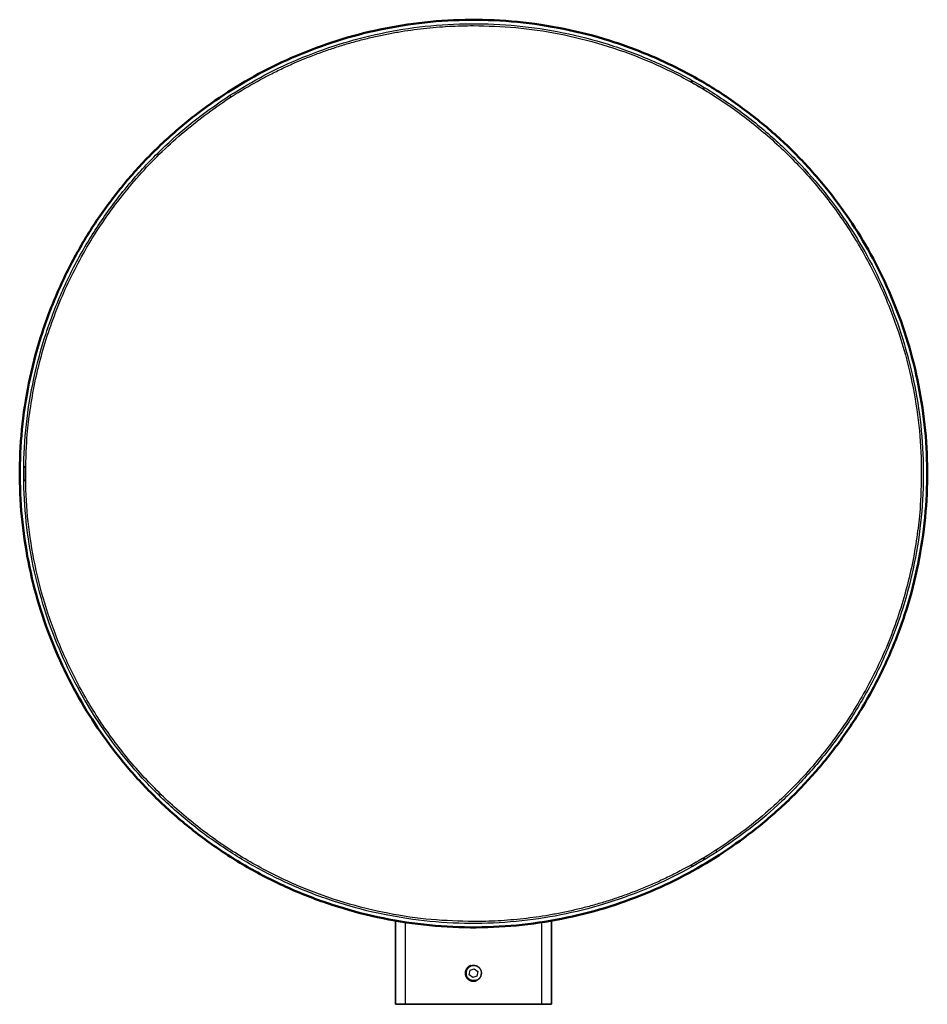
# Model space of a CAD drawing. Header units: millimetres. Extents: x -162 to 71, y 929 to 1181.
import ezdxf

# ---------------------------------------------------------------- set-up
doc = ezdxf.new("R2010")
doc.units = ezdxf.units.MM
doc.layers.add('BOMBILLA', color=7, linetype='Continuous', true_color=0xfff700)
doc.layers.add('Make2D$Visible$Curvas', color=7, linetype='Continuous')
doc.layers.add('Make2D$Visible$Tangentes', color=7, linetype='Continuous')
doc.layers.add('Make2D$Visible$CurvasDeSiluetaDeEscena', color=7, linetype='Continuous', lineweight=50)

msp = doc.modelspace()

# ---------------------------------------------------------------- linework, layer by layer
at = {"layer": 'BOMBILLA'}
for p, q in [((-65.05, 950.02), (-65.05, 928.54)), ((-25.05, 950.02), (-25.05, 928.54)), ((-47.05, 936.54), (-47.07, 936.54)), ((-43.05, 936.54), (-43.02, 936.54))]:
    msp.add_line(p, q, dxfattribs=at)
msp.add_lwpolyline([(-62.55, 928.54), (-27.55, 928.54)], dxfattribs=at)
msp.add_rational_spline([(-47.07, 936.54), (-47.07, 934.52), (-45.05, 934.52), (-43.02, 934.52), (-43.02, 936.54)], [1, 0.707106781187, 1, 0.707106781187, 1], degree=2, knots=[6.417735, 6.417735, 6.417735, 7.988532, 7.988532, 9.559328, 9.559328, 9.559328], dxfattribs=at)
msp.add_rational_spline([(-65.05, 928.54), (-65.05, 928.54), (-62.55, 928.54)], [1, 0.707106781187, 1], degree=2, dxfattribs=at)
at = {"layer": 'Make2D$Visible$Curvas', "color": 250, "true_color": 0x1f1f1f}
for p, q in [((-65.05, 928.54), (-65.05, 950.02)), ((-25.05, 928.54), (-25.05, 950.02)), ((-47.07, 936.54), (-47.05, 936.54)), ((-43.02, 936.54), (-43.05, 936.54))]:
    msp.add_line(p, q, dxfattribs=at)
at = {"layer": 'Make2D$Visible$Curvas', "color": 250, "lineweight": -3, "true_color": 0x1f1f1f}
msp.add_lwpolyline([(10.71, 1165.37), (10.72, 1165.39), (11.39, 1165.56)], dxfattribs=at)
msp.add_lwpolyline([(-46.13, 936.15), (-45.93, 937.29), (-44.84, 937.68), (-43.96, 936.93), (-44.17, 935.8), (-45.25, 935.41)], close=True, dxfattribs=at)
at = {"layer": 'Make2D$Visible$Curvas', "color": 250, "true_color": 0x1f1f1f}
for points, knots in [([(-108.12, 1162.74), (-10.17, 1225.81), (52.9, 1127.87), (115.97, 1029.92), (18.03, 966.84)], [6.283185, 6.283185, 6.283185, 7.853982, 7.853982, 9.424778, 9.424778, 9.424778]), ([(18.03, 966.84), (-79.92, 903.77), (-143, 1001.72), (-206.07, 1099.67), (-108.12, 1162.74)], [3.141593, 3.141593, 3.141593, 4.712389, 4.712389, 6.283185, 6.283185, 6.283185]), ([(-47.07, 936.54), (-47.07, 938.57), (-45.05, 938.57), (-43.02, 938.57), (-43.02, 936.54)], [0, 0, 0, 1.570796, 1.570796, 3.141593, 3.141593, 3.141593]), ([(-44.37, 934.66), (-46.25, 933.98), (-46.93, 935.86), (-47.61, 937.74), (-45.73, 938.42)], [8.283185, 8.283185, 8.283185, 9.853982, 9.853982, 11.424778, 11.424778, 11.424778]), ([(-45.73, 938.42), (-43.85, 939.1), (-43.17, 937.22), (-42.49, 935.34), (-44.37, 934.66)], [11.424778, 11.424778, 11.424778, 12.995574, 12.995574, 14.566371, 14.566371, 14.566371]), ([(-43.02, 936.54), (-43.02, 934.52), (-45.05, 934.52), (-47.07, 934.52), (-47.07, 936.54)], [3.141593, 3.141593, 3.141593, 4.712389, 4.712389, 6.283185, 6.283185, 6.283185])]:
    msp.add_rational_spline(points, [1, 0.707106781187, 1, 0.707106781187, 1], degree=2, knots=knots, dxfattribs=at)
at = {"layer": 'Make2D$Visible$Curvas', "color": 250, "lineweight": -3, "true_color": 0x1f1f1f}
for points, weights, knots in [([(-107.58, 1161.9), (-10.47, 1224.43), (52.06, 1127.32), (114.59, 1030.22), (17.48, 967.68)], [1, 0.707106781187, 1, 0.707106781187, 1], [8.283185, 8.283185, 8.283185, 9.853982, 9.853982, 11.424778, 11.424778, 11.424778]), ([(10.74, 1165.38), (10.95, 1165.25), (12.57, 1164.32), (14.18, 1163.39), (14.18, 1163.39)], [1, 0.730153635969, 1, 0.730153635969, 1], [7.283185, 7.283185, 7.283185, 8.787684, 8.787684, 10.292184, 10.292184, 10.292184]), ([(17.48, 967.68), (-79.62, 905.15), (-142.16, 1002.26), (-204.69, 1099.37), (-107.58, 1161.9)], [1, 0.707106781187, 1, 0.707106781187, 1], [5.141593, 5.141593, 5.141593, 6.712389, 6.712389, 8.283185, 8.283185, 8.283185]), ([(-160.05, 1062.81), (-160.05, 1063.06), (-160.05, 1064.92), (-160.05, 1066.79), (-160.05, 1066.79)], [1, 0.730153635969, 1, 0.730153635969, 1], [-7.283185, -7.283185, -7.283185, -5.778686, -5.778686, -4.274187, -4.274187, -4.274187]), ([(14.17, 966.19), (13.95, 966.07), (12.34, 965.13), (10.72, 964.2), (10.72, 964.2)], [1, 0.730153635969, 1, 0.730153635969, 1], [7.632594, 7.632594, 7.632594, 9.137094, 9.137094, 10.641593, 10.641593, 10.641593])]:
    msp.add_rational_spline(points, weights, degree=2, knots=knots, dxfattribs=at)
at = {"layer": 'Make2D$Visible$Curvas', "color": 7, "lineweight": -3, "true_color": 0xececec}
for points, weights in [([(-97.26, 1167.26), (-72.66, 1179.79), (-45.05, 1179.79)], [0.874965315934, 0.909550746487, 1]), ([(7.16, 962.33), (-17.44, 949.79), (-45.05, 949.79)], [0.874965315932, 0.909550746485, 1])]:
    msp.add_rational_spline(points, weights, degree=2, dxfattribs=at)
for points, knots in [([(-45.05, 1179.79), (69.95, 1179.79), (69.95, 1064.79), (69.95, 994.32), (7.16, 962.33)], [9.424778, 9.424778, 9.424778, 10.995574, 10.995574, 12.081288, 12.081288, 12.081288]), ([(-45.05, 949.79), (-160.05, 949.79), (-160.05, 1064.79), (-160.05, 1135.26), (-97.26, 1167.26)], [6.283185, 6.283185, 6.283185, 7.853982, 7.853982, 8.939696, 8.939696, 8.939696])]:
    msp.add_rational_spline(points, [1, 0.707106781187, 1, 0.797556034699, 0.874965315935], degree=2, knots=knots, dxfattribs=at)
at = {"layer": 'Make2D$Visible$Curvas', "color": 250, "lineweight": -3, "true_color": 0x1f1f1f}
for points, weights in [([(10.72, 1165.39), (10.72, 1165.39), (10.74, 1165.38)], [1, 0.997803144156, 1]), ([(14.18, 966.2), (14.18, 966.2), (14.17, 966.19)], [0.99999999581, 0.997803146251, 1])]:
    msp.add_rational_spline(points, weights, degree=2, dxfattribs=at)
for points in [[(14.18, 1163.39), (14, 1164.05)], [(14.16, 1163.38), (14.17, 1163.39)], [(-160.05, 1066.79), (-160.54, 1066.3)], [(-160.54, 1063.3), (-160.05, 1062.81)], [(14.18, 966.2), (14, 965.53)], [(14.18, 966.21), (14.18, 966.2)], [(10.72, 964.2), (11.39, 964.02)], [(10.73, 964.22), (10.74, 964.21)]]:
    msp.add_open_spline(points, degree=1, dxfattribs=at)
at = {"layer": 'Make2D$Visible$Curvas', "color": 250, "true_color": 0x1f1f1f}
for points in [[(-62.55, 928.54), (-65.05, 928.54), (-65.05, 928.54)], [(-25.05, 928.54), (-25.05, 928.54), (-27.55, 928.54)]]:
    msp.add_rational_spline(points, [1, 0.707106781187, 1], degree=2, dxfattribs=at)
msp.add_open_spline([(-27.55, 928.54), (-62.55, 928.54)], degree=1, dxfattribs=at)
at = {"layer": 'Make2D$Visible$CurvasDeSiluetaDeEscena', "color": 250, "true_color": 0x1f1f1f}
for points, knots in [([(-108.12, 1162.74), (-10.17, 1225.81), (52.9, 1127.87), (115.97, 1029.92), (18.03, 966.84)], [4.141593, 4.141593, 4.141593, 5.712389, 5.712389, 7.283185, 7.283185, 7.283185]), ([(18.03, 966.84), (-79.92, 903.77), (-143, 1001.72), (-206.07, 1099.67), (-108.12, 1162.74)], [1, 1, 1, 2.570796, 2.570796, 4.141593, 4.141593, 4.141593]), ([(-44.37, 934.66), (-46.25, 933.98), (-46.93, 935.86), (-47.61, 937.74), (-45.73, 938.42)], [4.141593, 4.141593, 4.141593, 5.712389, 5.712389, 7.283185, 7.283185, 7.283185])]:
    msp.add_rational_spline(points, [1, 0.707106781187, 1, 0.707106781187, 1], degree=2, knots=knots, dxfattribs=at)
at = {"layer": 'Make2D$Visible$Tangentes', "color": 250, "lineweight": -3, "true_color": 0x1f1f1f}
for points in [[(11.4, 1165.56), (10.74, 1165.38), (10.73, 1165.36)], [(13.99, 965.52), (14.17, 966.19), (14.16, 966.21)]]:
    msp.add_lwpolyline(points, dxfattribs=at)
for points in [[(-107.31, 1161.48), (-107.58, 1161.9), (-107.58, 1161.9)], [(17.48, 967.68), (17.48, 967.68), (17.21, 968.1)], [(-27.55, 928.54), (-25.05, 928.54), (-25.05, 928.54)]]:
    msp.add_rational_spline(points, [1, 0.707106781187, 1], degree=2, dxfattribs=at)
for points in [[(-62.55, 928.54), (-62.55, 949.61)], [(-27.55, 949.61), (-27.55, 928.54)]]:
    msp.add_open_spline(points, degree=1, dxfattribs=at)

doc.saveas('drawing.dxf')
